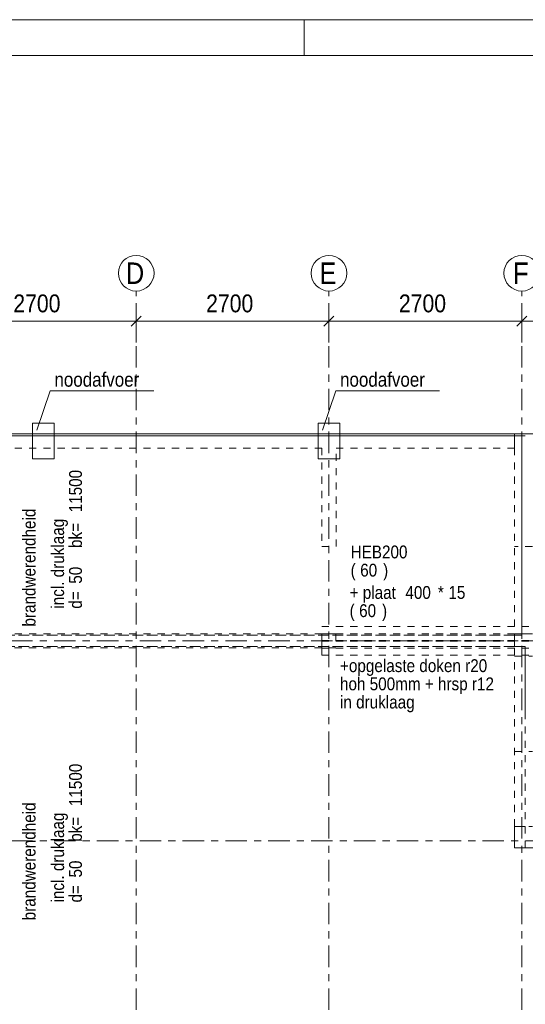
# Model space of a CAD drawing. Header units: millimetres. Extents: x -931 to -90, y -1396 to -802.
# Tile 20 of 29: x -760 to -689, y -940 to -802. Entities that reach past the tile are written whole.
import ezdxf

# ---------------------------------------------------------------- set-up
doc = ezdxf.new("R2010")
doc.units = ezdxf.units.MM
for name, pattern in [('XKITLINE00', [0]), ('XKITLINE01', [4, 1, -1, 1, -1]), ('XKITLINE03', [6, 3, -1, 1, -1])]:
    doc.linetypes.add(name, pattern=pattern)
for name, color, linetype, lineweight in [('Offset', 4, 'Continuous', 0), ('Onderdeel', 2, 'Continuous', 0), ('Onderdeel label', 2, 'Continuous', 0), ('Stramien', 4, 'Continuous', 0), ('Tekening kader', 3, 'Continuous', 0), ('Tekst', 7, 'Continuous', 0)]:
    doc.layers.add(name, color=color, linetype=linetype, lineweight=lineweight)
doc.styles.add('ARIAL', font='arial.ttf')

msp = doc.modelspace()

# ---------------------------------------------------------------- linework, layer by layer
at = {"layer": 'Offset', "linetype": 'XKITLINE00', "lineweight": 0}
for p, q in [((-743.31, -847.54), (-743.31, -842.04)), ((-743.31, -847.54), (-743.31, -842.04)), ((-716.31, -847.54), (-716.31, -842.04)), ((-716.31, -847.54), (-716.31, -842.04)), ((-689.31, -847.54), (-689.31, -842.04)), ((-689.31, -847.54), (-689.31, -842.04)), ((-742.61, -843.83), (-744.02, -845.25)), ((-742.61, -843.83), (-744.02, -845.25)), ((-715.61, -843.83), (-717.02, -845.25)), ((-715.61, -843.83), (-717.02, -845.25)), ((-688.61, -843.83), (-690.02, -845.25)), ((-688.61, -843.83), (-690.02, -845.25)), ((-770.31, -844.54), (-743.31, -844.54)), ((-743.31, -844.54), (-716.31, -844.54)), ((-716.31, -844.54), (-689.31, -844.54)), ((-689.31, -844.54), (-662.31, -844.54))]:
    msp.add_line(p, q, dxfattribs=at)
at = {"layer": 'Offset'}
for p in [(-743.31, -844.54), (-743.31, -844.54), (-716.31, -844.54), (-716.31, -844.54), (-689.31, -844.54), (-689.31, -844.54)]:
    msp.add_point(p, dxfattribs=at)
at = {"layer": 'Onderdeel', "linetype": 'XKITLINE00', "lineweight": 0}
for p, q in [((-757.81, -858.81), (-754.81, -858.81)), ((-757.81, -858.81), (-757.81, -863.81)), ((-754.81, -858.81), (-754.81, -863.81)), ((-717.81, -858.81), (-714.81, -858.81)), ((-717.81, -858.81), (-717.81, -863.81)), ((-714.81, -858.81), (-714.81, -863.81)), ((-757.81, -860.31), (-791.31, -860.31)), ((-754.81, -860.31), (-717.81, -860.31)), ((-714.81, -860.31), (-688.82, -860.31)), ((-690.32, -860.61), (-690.32, -860.61)), ((-690.32, -860.61), (-690.32, -860.61)), ((-689.32, -860.61), (-689.31, -888.51)), ((-689.32, -860.61), (-689.32, -860.61)), ((-689.32, -860.61), (-688.82, -860.61)), ((-757.81, -863.81), (-754.81, -863.81)), ((-717.81, -863.81), (-714.81, -863.81)), ((-689.32, -887.31), (-688.82, -887.31)), ((-689.31, -888.32), (-688.82, -888.32)), ((-717.33, -888.52), (-717.33, -888.51)), ((-690.32, -888.51), (-689.31, -888.51)), ((-690.32, -888.52), (-690.32, -890.12)), ((-690.32, -890.12), (-688.82, -890.12)), ((-688.82, -899.46), (-688.82, -890.12)), ((-688.82, -890.32), (-688.82, -890.32)), ((-688.82, -891.31), (-688.82, -891.31)), ((-690.32, -915.31), (-688.82, -915.31)), ((-690.32, -918.31), (-690.32, -915.31)), ((-690.32, -918.31), (-586.47, -918.31))]:
    msp.add_line(p, q, dxfattribs=at)
at = {"layer": 'Onderdeel', "linetype": 'XKITLINE01', "lineweight": 0}
for p, q in [((-690.32, -860.31), (-793.31, -860.31)), ((-791.31, -860.61), (-689.32, -860.61)), ((-791.31, -860.61), (-689.32, -860.61)), ((-689.32, -860.61), (-791.31, -860.61)), ((-757.81, -860.31), (-754.81, -860.31)), ((-717.81, -860.31), (-714.81, -860.31)), ((-690.32, -860.61), (-690.32, -860.31)), ((-687.82, -860.31), (-690.32, -860.31)), ((-690.32, -860.61), (-690.32, -860.31)), ((-690.32, -862.31), (-690.32, -860.61)), ((-690.32, -915.31), (-690.32, -860.61)), ((-768.31, -862.31), (-717.32, -862.31)), ((-717.32, -862.31), (-717.32, -876.11)), ((-715.32, -862.31), (-690.32, -862.31)), ((-715.32, -876.11), (-715.32, -862.31)), ((-717.32, -876.11), (-715.32, -876.11)), ((-687.82, -876.12), (-690.32, -876.12)), ((-768.31, -888.31), (-715.33, -888.31)), ((-717.33, -891.31), (-717.33, -887.31)), ((-717.33, -887.31), (-689.32, -887.31)), ((-717.33, -888.32), (-689.31, -888.32)), ((-717.33, -888.51), (-717.33, -888.32)), ((-715.33, -888.31), (-715.33, -890.31)), ((-688.82, -887.31), (-688.32, -887.31)), ((-688.32, -888.32), (-688.82, -888.32)), ((-690.32, -888.51), (-859.81, -888.52)), ((-859.81, -888.52), (-690.32, -888.52)), ((-717.33, -890.32), (-717.33, -888.52)), ((-717.33, -889.27), (-688.32, -889.27)), ((-717.33, -889.36), (-688.32, -889.36)), ((-690.32, -888.34), (-687.82, -888.34)), ((-690.32, -890.12), (-859.81, -890.12)), ((-859.81, -890.12), (-690.32, -890.12)), ((-715.33, -890.31), (-770.31, -890.31)), ((-717.33, -890.32), (-688.32, -890.32)), ((-717.33, -891.31), (-688.82, -891.31)), ((-690.32, -891.44), (-687.82, -891.44)), ((-688.82, -891.31), (-688.32, -891.31)), ((-688.82, -918.31), (-688.82, -899.46)), ((-690.32, -904.8), (-687.82, -904.8)), ((-690.32, -915.31), (-687.82, -915.31)), ((-688.82, -915.31), (-688.82, -915.31))]:
    msp.add_line(p, q, dxfattribs=at)
at = {"layer": 'Onderdeel label', "linetype": 'XKITLINE00', "lineweight": 0}
for p, q in [((-757.21, -859.82), (-755.36, -854.31)), ((-755.36, -854.31), (-740.82, -854.31)), ((-717.21, -859.82), (-715.36, -854.31)), ((-715.36, -854.31), (-700.82, -854.31))]:
    msp.add_line(p, q, dxfattribs=at)
at = {"layer": 'Stramien', "linetype": 'XKITLINE03', "lineweight": 0}
for p, q in [((-743.31, -1103.01), (-743.31, -840.31)), ((-716.31, -1103.01), (-716.31, -840.31)), ((-689.31, -1103.01), (-689.31, -840.31)), ((-880.81, -860.31), (-449.08, -860.31)), ((-880.81, -889.31), (-449.08, -889.31)), ((-880.81, -917.31), (-449.08, -917.31))]:
    msp.add_line(p, q, dxfattribs=at)
at = {"layer": 'Stramien', "linetype": 'XKITLINE00', "lineweight": 0}
for centre in [(-743.31, -837.81), (-716.31, -837.81), (-689.31, -837.81)]:
    msp.add_circle(centre, 2.5, dxfattribs=at)
at = {"layer": 'Tekening kader', "linetype": 'XKITLINE00', "lineweight": 0}
for p, q in [((-89.79, -802.3), (-930.79, -802.3)), ((-719.79, -807.3), (-719.79, -802.3)), ((-94.79, -807.3), (-925.79, -807.3))]:
    msp.add_line(p, q, dxfattribs=at)

# ---------------------------------------------------------------- texts
at = {"layer": 'Offset', "style": 'ARIAL', "width": 0.85}
for p in [(-760.52, -843.29), (-733.52, -843.29), (-706.52, -843.29)]:
    msp.add_text('2700', height=2.5, dxfattribs=at).set_placement(p)
at = {"layer": 'Onderdeel label', "style": 'ARIAL', "width": 0.85}
for s, height, p in [('noodafvoer', 2, (-754.76, -853.71)), ('noodafvoer', 2, (-714.76, -853.71)), ('HEB200', 1.8, (-713.28, -877.76)), ('(', 1.8, (-713.28, -880.31)), ('60', 1.8, (-711.94, -880.31)), (')', 1.8, (-708.73, -880.31)), ('+ plaat', 1.8, (-713.42, -883.44)), ('400', 1.8, (-705.61, -883.44)), ('*', 1.8, (-701.06, -883.44)), ('15', 1.8, (-699.59, -883.44)), ('(', 1.8, (-713.42, -885.99)), ('60', 1.8, (-712.09, -885.99)), (')', 1.8, (-708.88, -885.99))]:
    msp.add_text(s, height=height, dxfattribs=at).set_placement(p)
for s, rotation, p in [('11500', 90.0002, (-750.91, -871.31)), ('brandwerendheid', 90.0002, (-757.41, -887.31)), ('incl. druklaag', 90.0002, (-753.41, -884.81)), ('bk=', 90.0002, (-750.91, -876.31)), ('50', 90.0002, (-750.91, -881.31)), ('d=', 90.0002, (-750.91, -884.81)), ('11500', 90.001, (-750.91, -912.47)), ('brandwerendheid', 90.001, (-757.41, -928.47)), ('incl. druklaag', 90.001, (-753.41, -925.97)), ('bk=', 90.001, (-750.91, -917.47)), ('50', 90.001, (-750.91, -922.47)), ('d=', 90.001, (-750.91, -925.97))]:
    msp.add_text(s, height=1.8, rotation=rotation, dxfattribs=at).set_placement(p)
at = {"layer": 'Stramien', "style": 'ARIAL', "width": 0.85}
for s, p in [('D', (-744.76, -839.31)), ('E', (-717.65, -839.31)), ('F', (-690.54, -839.31))]:
    msp.add_text(s, height=3, dxfattribs=at).set_placement(p)
at = {"layer": 'Tekst', "style": 'ARIAL', "width": 0.85}
for s, p in [('+opgelaste doken r20 ', (-714.77, -893.69)), ('hoh 500mm + hrsp r12', (-714.77, -896.24)), ('in druklaag ', (-714.77, -898.79))]:
    msp.add_text(s, height=1.8, dxfattribs=at).set_placement(p)

doc.saveas('drawing.dxf')
